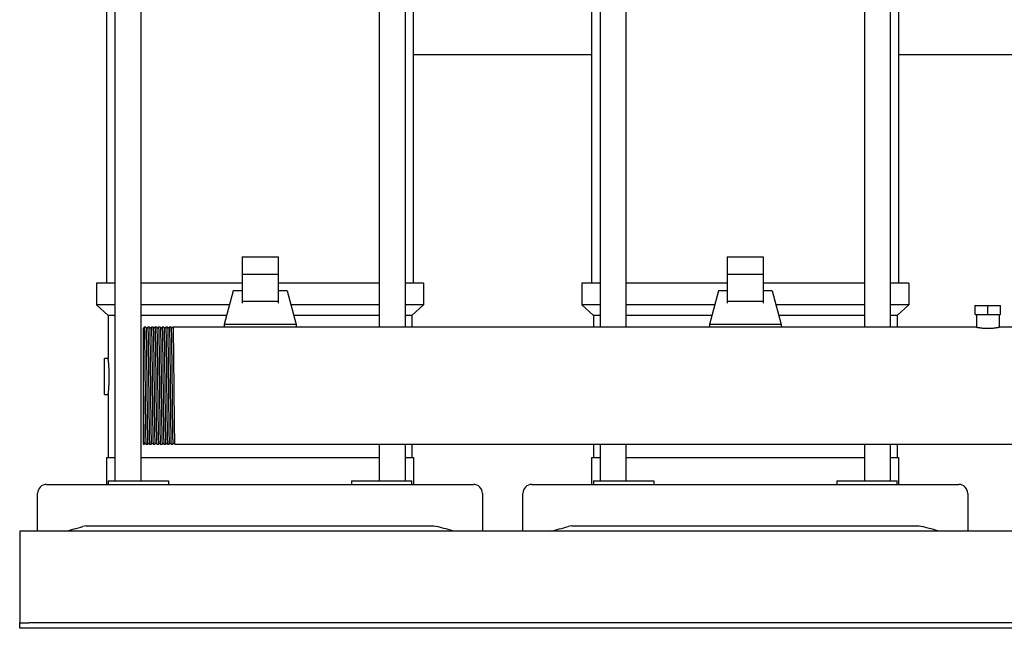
# Model space of a CAD drawing. Header units: millimetres. Extents: x 13 to 2045, y 13 to 1234.
# Tile 1 of 6: x 19 to 567, y 13 to 352. Entities that reach past the tile are written whole.
import ezdxf

# ---------------------------------------------------------------- set-up
doc = ezdxf.new("R2010")
doc.units = ezdxf.units.MM

msp = doc.modelspace()

# ---------------------------------------------------------------- linework, layer by layer
at = {"color": 7, "linetype": 'Continuous', "lineweight": 25}
for p, q in [((72.01, 513.47), (72.01, 95.37)), ((86.61, 95.37), (86.61, 513.47)), ((219.09, 513.47), (219.09, 180.87)), ((233.69, 180.87), (233.69, 513.47)), ((342.01, 513.47), (342.01, 180.87)), ((356.61, 180.87), (356.61, 513.47)), ((489.09, 513.47), (489.09, 180.87)), ((503.69, 180.87), (503.69, 513.47)), ((67.5, 205.37), (67.5, 493.47)), ((238.2, 205.37), (238.2, 493.47)), ((337.5, 205.37), (337.5, 493.47)), ((508.2, 205.37), (508.2, 493.47)), ((337.5, 332.37), (238.2, 332.37)), ((607.5, 332.37), (508.2, 332.37)), ((142.85, 220.06), (162.85, 220.06)), ((142.85, 220.06), (142.85, 210.17)), ((162.85, 220.06), (162.85, 210.17)), ((412.85, 220.06), (432.85, 220.06)), ((412.85, 220.06), (412.85, 210.17)), ((432.85, 220.06), (432.85, 210.17)), ((162.85, 210.17), (142.85, 210.17)), ((142.85, 210.17), (142.85, 195.15)), ((162.85, 210.17), (162.85, 195.15)), ((432.85, 210.17), (412.85, 210.17)), ((412.85, 210.17), (412.85, 195.15)), ((432.85, 210.17), (432.85, 195.15)), ((61.85, 205.37), (61.85, 193.37)), ((72.01, 205.37), (61.85, 205.37)), ((142.85, 205.37), (86.61, 205.37)), ((219.09, 205.37), (162.85, 205.37)), ((243.85, 205.37), (233.69, 205.37)), ((243.85, 205.37), (243.85, 193.37)), ((331.85, 205.37), (331.85, 193.37)), ((342.01, 205.37), (331.85, 205.37)), ((412.85, 205.37), (356.61, 205.37)), ((489.09, 205.37), (432.85, 205.37)), ((513.85, 205.37), (503.69, 205.37)), ((513.85, 205.37), (513.85, 193.37)), ((137.85, 201.02), (132.85, 182.27)), ((142.85, 201.02), (137.85, 201.02)), ((167.85, 201.02), (162.85, 201.02)), ((167.85, 201.02), (172.85, 182.27)), ((407.85, 201.02), (402.85, 182.27)), ((412.85, 201.02), (407.85, 201.02)), ((437.85, 201.02), (432.85, 201.02)), ((437.85, 201.02), (442.85, 182.27)), ((72.01, 193.37), (61.85, 193.37)), ((68.35, 187.37), (61.85, 193.37)), ((135.81, 193.37), (86.61, 193.37)), ((162.85, 195.15), (142.85, 195.15)), ((142.85, 195.15), (142.85, 194.21)), ((162.85, 195.15), (162.85, 194.21)), ((219.09, 193.37), (169.89, 193.37)), ((243.85, 193.37), (233.69, 193.37)), ((237.35, 187.37), (243.85, 193.37)), ((342.01, 193.37), (331.85, 193.37)), ((338.35, 187.37), (331.85, 193.37)), ((405.81, 193.37), (356.61, 193.37)), ((432.85, 195.15), (412.85, 195.15)), ((412.85, 195.15), (412.85, 194.21)), ((432.85, 195.15), (432.85, 194.21)), ((489.09, 193.37), (439.89, 193.37)), ((513.85, 193.37), (503.69, 193.37)), ((507.35, 187.37), (513.85, 193.37)), ((550.85, 187.87), (550.85, 192.87)), ((550.85, 192.87), (557.85, 192.87)), ((557.85, 187.87), (557.85, 192.87)), ((557.85, 192.87), (564.85, 192.87)), ((564.85, 187.87), (564.85, 192.87)), ((72.01, 187.37), (68.35, 187.37)), ((68.35, 187.37), (68.35, 163.37)), ((134.21, 187.37), (86.61, 187.37)), ((219.09, 187.37), (171.49, 187.37)), ((237.35, 187.37), (233.69, 187.37)), ((237.35, 187.37), (237.35, 180.87)), ((342.01, 187.37), (338.35, 187.37)), ((338.35, 187.37), (338.35, 180.87)), ((404.21, 187.37), (356.61, 187.37)), ((489.09, 187.37), (441.49, 187.37)), ((507.35, 187.37), (503.69, 187.37)), ((507.35, 187.37), (507.35, 180.87)), ((550.85, 187.87), (557.85, 187.87)), ((551.5, 187.87), (551.5, 180.87)), ((557.85, 187.87), (564.85, 187.87)), ((564.2, 187.87), (564.2, 180.87)), ((89.35, 180.87), (88.35, 180.87)), ((91.35, 180.87), (90.35, 180.87)), ((93.35, 180.87), (92.35, 180.87)), ((95.35, 180.87), (94.35, 180.87)), ((97.35, 180.87), (96.35, 180.87)), ((99.35, 180.87), (98.35, 180.87)), ((101.35, 180.87), (100.35, 180.87)), ((103.35, 180.87), (102.35, 180.87)), ((105.35, 180.87), (104.35, 180.87)), ((106.35, 180.87), (105.35, 180.87)), ((551.5, 180.87), (106.35, 180.87)), ((172.85, 182.27), (132.85, 182.27)), ((132.85, 182.27), (132.85, 180.87)), ((172.85, 182.27), (172.85, 180.87)), ((402.85, 182.27), (402.85, 180.87)), ((442.85, 182.27), (402.85, 182.27)), ((442.85, 182.27), (442.85, 180.87)), ((747.85, 180.87), (564.2, 180.87)), ((68.35, 163.37), (66.35, 163.37)), ((66.35, 153.37), (66.35, 163.37)), ((66.35, 143.37), (66.35, 153.37)), ((87.85, 148.22), (87.85, 115.87)), ((66.35, 143.37), (68.35, 143.37)), ((68.35, 143.37), (68.35, 108.37)), ((87.85, 115.87), (88.35, 115.87)), ((89.35, 115.87), (90.35, 115.87)), ((91.35, 115.87), (92.35, 115.87)), ((93.35, 115.87), (94.35, 115.87)), ((95.35, 115.87), (96.35, 115.87)), ((97.35, 115.87), (98.35, 115.87)), ((99.35, 115.87), (100.35, 115.87)), ((101.35, 115.87), (102.35, 115.87)), ((103.35, 115.87), (104.35, 115.87)), ((105.35, 115.87), (747.85, 115.87)), ((219.09, 115.87), (219.09, 95.37)), ((233.69, 95.37), (233.69, 115.87)), ((237.35, 115.87), (237.35, 108.37)), ((338.35, 115.87), (338.35, 108.37)), ((342.01, 115.87), (342.01, 95.37)), ((356.61, 95.37), (356.61, 115.87)), ((489.09, 115.87), (489.09, 95.37)), ((503.69, 95.37), (503.69, 115.87)), ((507.35, 115.87), (507.35, 108.37)), ((67.35, 108.37), (67.35, 93.37)), ((67.35, 108.37), (72.01, 108.37)), ((86.61, 108.37), (152.85, 108.37)), ((152.85, 108.37), (219.09, 108.37)), ((233.69, 108.37), (238.35, 108.37)), ((238.35, 93.37), (238.35, 108.37)), ((337.35, 108.37), (337.35, 93.37)), ((337.35, 108.37), (342.01, 108.37)), ((356.61, 108.37), (422.85, 108.37)), ((422.85, 108.37), (489.09, 108.37)), ((503.69, 108.37), (508.35, 108.37)), ((508.35, 93.37), (508.35, 108.37)), ((34.1, 93.37), (54.3, 93.37)), ((54.3, 93.37), (251.4, 93.37)), ((68.35, 95.37), (68.35, 93.37)), ((68.35, 95.37), (89.69, 95.37)), ((89.69, 95.37), (101.88, 95.37)), ((101.88, 95.37), (101.88, 93.37)), ((203.82, 95.37), (203.82, 93.37)), ((203.82, 95.37), (216.01, 95.37)), ((216.01, 95.37), (237.35, 95.37)), ((237.35, 93.37), (237.35, 95.37)), ((251.4, 93.37), (271.6, 93.37)), ((304.1, 93.37), (324.3, 93.37)), ((324.3, 93.37), (521.4, 93.37)), ((338.35, 95.37), (338.35, 93.37)), ((338.35, 95.37), (359.69, 95.37)), ((359.69, 95.37), (371.88, 95.37)), ((371.88, 95.37), (371.88, 93.37)), ((473.82, 95.37), (473.82, 93.37)), ((473.82, 95.37), (486.01, 95.37)), ((486.01, 95.37), (507.35, 95.37)), ((507.35, 93.37), (507.35, 95.37)), ((521.4, 93.37), (541.6, 93.37)), ((29.1, 67.37), (29.1, 88.37)), ((276.6, 88.37), (276.6, 67.37)), ((299.1, 67.37), (299.1, 88.37)), ((546.6, 88.37), (546.6, 67.37)), ((1019.1, 67.37), (19.1, 67.37)), ((19.1, 67.37), (19.1, 62.37)), ((56.1, 70.37), (54.3, 69.9)), ((56.1, 70.37), (249.6, 70.37)), ((249.6, 70.37), (251.4, 69.9)), ((326.1, 70.37), (324.3, 69.9)), ((326.1, 70.37), (519.6, 70.37)), ((519.6, 70.37), (521.4, 69.9)), ((19.1, 62.37), (19.1, 18.37)), ((19.1, 18.37), (19.1, 16.37)), ((19.1, 13.37), (19.1, 16.37)), ((19.1, 16.37), (24.1, 16.37)), ((24.1, 13.37), (19.1, 13.37)), ((1014.1, 16.37), (24.1, 16.37)), ((1014.1, 13.37), (24.1, 13.37))]:
    msp.add_line(p, q, dxfattribs=at)
at = {"color": 7, "linetype": 'Continuous', "lineweight": 25, "flags": 128}
for points in [[(88.35, 180.87), (88.17, 180.64), (88, 180.42)], [(89.69, 180.42), (89.52, 180.64), (89.35, 180.87)], [(90.35, 180.87), (90.17, 180.64), (90, 180.42)], [(91.69, 180.42), (91.52, 180.64), (91.35, 180.87)], [(92.35, 180.87), (92.17, 180.64), (92, 180.42)], [(93.69, 180.42), (93.52, 180.64), (93.35, 180.87)], [(94.35, 180.87), (94.17, 180.64), (94, 180.42)], [(95.69, 180.42), (95.52, 180.64), (95.35, 180.87)], [(96.35, 180.87), (96.17, 180.64), (96, 180.42)], [(97.69, 180.42), (97.52, 180.64), (97.35, 180.87)], [(98.35, 180.87), (98.17, 180.64), (98, 180.42)], [(99.69, 180.42), (99.52, 180.64), (99.35, 180.87)], [(100.35, 180.87), (100.17, 180.64), (100, 180.42)], [(101.69, 180.42), (101.52, 180.64), (101.35, 180.87)], [(102.35, 180.87), (102.17, 180.64), (102, 180.42)], [(103.69, 180.42), (103.52, 180.64), (103.35, 180.87)], [(104.35, 180.87), (104.17, 180.64), (104, 180.42)], [(88.35, 115.87), (88.52, 116.1), (88.69, 116.32)], [(89, 116.32), (89.17, 116.1), (89.35, 115.87)], [(90.35, 115.87), (90.52, 116.1), (90.69, 116.32)], [(91, 116.32), (91.17, 116.1), (91.35, 115.87)], [(92.35, 115.87), (92.52, 116.1), (92.69, 116.32)], [(93, 116.32), (93.17, 116.1), (93.35, 115.87)], [(94.35, 115.87), (94.52, 116.1), (94.69, 116.32)], [(95, 116.32), (95.17, 116.1), (95.35, 115.87)], [(96.35, 115.87), (96.52, 116.1), (96.69, 116.32)], [(97, 116.32), (97.17, 116.1), (97.35, 115.87)], [(98.35, 115.87), (98.52, 116.1), (98.69, 116.32)], [(99, 116.32), (99.17, 116.1), (99.35, 115.87)], [(100.35, 115.87), (100.52, 116.1), (100.69, 116.32)], [(101, 116.32), (101.17, 116.1), (101.35, 115.87)], [(102.35, 115.87), (102.52, 116.1), (102.69, 116.32)], [(103, 116.32), (103.17, 116.1), (103.35, 115.87)], [(104.35, 115.87), (104.52, 116.1), (104.69, 116.32)], [(105, 116.32), (105.17, 116.1), (105.35, 115.87)]]:
    msp.add_lwpolyline(points, dxfattribs=at)
at = {"color": 7, "linetype": 'Continuous', "lineweight": 25}
for centre, start, end in [((34.1, 88.37), 90, 180), ((271.6, 88.37), 0, 90), ((304.1, 88.37), 90, 180), ((541.6, 88.37), 0, 90)]:
    msp.add_arc(centre, 5, start, end, dxfattribs=at)
for points, knots in [([(88.35, 180.87), (88.35, 180.84), (88.37, 181.08), (88.41, 180.36), (88.48, 178.61), (88.54, 175.56), (88.6, 171.5), (88.66, 166.54), (88.73, 160.88), (88.79, 154.75), (88.83, 150.51), (88.85, 148.37)], [0, 0, 0, 0, 0.007849, 0.131339, 0.256271, 0.380239, 0.50331, 0.628145, 0.752497, 0.875359, 1, 1, 1, 1]), ([(89.35, 180.87), (89.37, 180.72), (89.41, 180.48), (89.47, 178.57), (89.54, 175.57), (89.6, 171.5), (89.66, 166.54), (89.72, 160.88), (89.78, 154.75), (89.83, 150.51), (89.85, 148.37)], [0, 0, 0, 0, 0.117483, 0.244408, 0.370353, 0.495388, 0.622214, 0.748549, 0.873371, 1, 1, 1, 1]), ([(90.35, 180.87), (90.35, 180.84), (90.37, 181.08), (90.41, 180.36), (90.48, 178.61), (90.54, 175.56), (90.6, 171.5), (90.66, 166.54), (90.73, 160.88), (90.79, 154.75), (90.83, 150.51), (90.85, 148.37)], [0, 0, 0, 0, 0.007853, 0.131343, 0.256275, 0.380242, 0.503313, 0.628147, 0.752498, 0.875359, 1, 1, 1, 1]), ([(91.35, 180.87), (91.37, 180.72), (91.41, 180.48), (91.47, 178.57), (91.54, 175.57), (91.6, 171.5), (91.66, 166.54), (91.72, 160.88), (91.78, 154.75), (91.83, 150.51), (91.85, 148.37)], [0, 0, 0, 0, 0.1174768, 0.2444027, 0.3703483, 0.4953841, 0.6222112, 0.7485472, 0.8733698, 1, 1, 1, 1]), ([(92.35, 180.87), (92.35, 180.84), (92.37, 181.08), (92.41, 180.36), (92.48, 178.61), (92.54, 175.56), (92.6, 171.5), (92.66, 166.54), (92.73, 160.88), (92.79, 154.75), (92.83, 150.51), (92.85, 148.37)], [0, 0, 0, 0, 0.007867, 0.131355, 0.256285, 0.38025, 0.50332, 0.628152, 0.752501, 0.875361, 1, 1, 1, 1]), ([(93.35, 180.87), (93.37, 180.72), (93.41, 180.48), (93.47, 178.57), (93.54, 175.57), (93.6, 171.5), (93.66, 166.54), (93.72, 160.88), (93.78, 154.75), (93.83, 150.51), (93.85, 148.37)], [0, 0, 0, 0, 0.117464, 0.244391, 0.370339, 0.495377, 0.622206, 0.748543, 0.873368, 1, 1, 1, 1]), ([(94.35, 180.87), (94.35, 180.84), (94.37, 181.08), (94.41, 180.36), (94.48, 178.61), (94.54, 175.56), (94.6, 171.5), (94.66, 166.54), (94.73, 160.88), (94.79, 154.75), (94.83, 150.51), (94.85, 148.37)], [0, 0, 0, 0, 0.007831, 0.131324, 0.256258, 0.380228, 0.503302, 0.628139, 0.752493, 0.875357, 1, 1, 1, 1]), ([(95.35, 180.87), (95.37, 180.72), (95.41, 180.48), (95.47, 178.57), (95.54, 175.57), (95.6, 171.5), (95.66, 166.54), (95.72, 160.88), (95.78, 154.75), (95.83, 150.51), (95.85, 148.37)], [0, 0, 0, 0, 0.11749, 0.244414, 0.370358, 0.495392, 0.622217, 0.748551, 0.873372, 1, 1, 1, 1]), ([(96.35, 180.87), (96.35, 180.84), (96.37, 181.08), (96.41, 180.36), (96.48, 178.61), (96.54, 175.56), (96.6, 171.5), (96.66, 166.54), (96.73, 160.88), (96.79, 154.75), (96.83, 150.51), (96.85, 148.37)], [0, 0, 0, 0, 0.007848, 0.131338, 0.256271, 0.380238, 0.50331, 0.628145, 0.752497, 0.875359, 1, 1, 1, 1]), ([(97.35, 180.87), (97.37, 180.72), (97.41, 180.48), (97.47, 178.57), (97.54, 175.57), (97.6, 171.5), (97.66, 166.54), (97.72, 160.88), (97.78, 154.75), (97.83, 150.51), (97.85, 148.37)], [0, 0, 0, 0, 0.117482, 0.244407, 0.370352, 0.495387, 0.622214, 0.748549, 0.873371, 1, 1, 1, 1]), ([(98.35, 180.87), (98.35, 180.84), (98.37, 181.08), (98.41, 180.36), (98.48, 178.61), (98.54, 175.56), (98.6, 171.5), (98.66, 166.54), (98.73, 160.88), (98.79, 154.75), (98.83, 150.51), (98.85, 148.37)], [0, 0, 0, 0, 0.007853, 0.131343, 0.256274, 0.380241, 0.503313, 0.628147, 0.752498, 0.875359, 1, 1, 1, 1]), ([(99.35, 180.87), (99.37, 180.72), (99.41, 180.48), (99.47, 178.57), (99.54, 175.57), (99.6, 171.5), (99.66, 166.54), (99.72, 160.88), (99.78, 154.75), (99.83, 150.51), (99.85, 148.37)], [0, 0, 0, 0, 0.117474, 0.2444, 0.370346, 0.495383, 0.62221, 0.748546, 0.873369, 1, 1, 1, 1]), ([(100.35, 180.87), (100.35, 180.84), (100.37, 181.08), (100.41, 180.36), (100.48, 178.61), (100.54, 175.56), (100.6, 171.5), (100.66, 166.54), (100.73, 160.88), (100.79, 154.75), (100.83, 150.51), (100.85, 148.37)], [0, 0, 0, 0, 0.007866, 0.131354, 0.256284, 0.380249, 0.503319, 0.628152, 0.752501, 0.875361, 1, 1, 1, 1]), ([(101.35, 180.87), (101.37, 180.72), (101.41, 180.48), (101.47, 178.57), (101.54, 175.57), (101.6, 171.5), (101.66, 166.54), (101.72, 160.88), (101.78, 154.75), (101.83, 150.51), (101.85, 148.37)], [0, 0, 0, 0, 0.117502, 0.244424, 0.370366, 0.495399, 0.622222, 0.748554, 0.873373, 1, 1, 1, 1]), ([(102.35, 180.87), (102.35, 180.84), (102.37, 181.08), (102.41, 180.36), (102.48, 178.61), (102.54, 175.56), (102.6, 171.5), (102.66, 166.54), (102.73, 160.88), (102.79, 154.75), (102.83, 150.51), (102.85, 148.37)], [0, 0, 0, 0, 0.00783, 0.131323, 0.256258, 0.380227, 0.503301, 0.628139, 0.752492, 0.875357, 1, 1, 1, 1]), ([(103.35, 180.87), (103.37, 180.72), (103.41, 180.48), (103.47, 178.57), (103.54, 175.57), (103.6, 171.5), (103.66, 166.54), (103.72, 160.88), (103.78, 154.75), (103.83, 150.51), (103.85, 148.37)], [0, 0, 0, 0, 0.1174876, 0.2444119, 0.370356, 0.4953902, 0.6222159, 0.7485502, 0.8733713, 1, 1, 1, 1]), ([(104.35, 180.87), (104.35, 180.84), (104.37, 181.08), (104.41, 180.36), (104.48, 178.61), (104.54, 175.56), (104.6, 171.5), (104.66, 166.54), (104.73, 160.88), (104.79, 154.75), (104.83, 150.51), (104.85, 148.37)], [0, 0, 0, 0, 0.007847, 0.131338, 0.25627, 0.380238, 0.50331, 0.628145, 0.752496, 0.875359, 1, 1, 1, 1]), ([(551.5, 180.87), (551.5, 180.87), (551.5, 180.87), (551.52, 180.87), (551.54, 180.86), (551.57, 180.85), (551.61, 180.85), (551.67, 180.84), (551.73, 180.82), (551.8, 180.81), (551.89, 180.8), (552.02, 180.77), (552.24, 180.73), (552.54, 180.68), (552.91, 180.62), (553.46, 180.54), (554.3, 180.43), (555.41, 180.33), (556.61, 180.26), (557.85, 180.23), (559.08, 180.26), (560.29, 180.33), (561.4, 180.43), (562.23, 180.54), (562.78, 180.62), (563.16, 180.68), (563.46, 180.73), (563.71, 180.78), (563.9, 180.81), (564.04, 180.84), (564.13, 180.86), (564.19, 180.87), (564.19, 180.87), (564.2, 180.87)], [0, 0, 0, 0, 0.011906, 0.023947, 0.036123, 0.048436, 0.060885, 0.073471, 0.086196, 0.099059, 0.112061, 0.125202, 0.154879, 0.187558, 0.21398, 0.250254, 0.312598, 0.375081, 0.439281, 0.499889, 0.56055, 0.624806, 0.687382, 0.749873, 0.785971, 0.812298, 0.845153, 0.874983, 0.901083, 0.92663, 0.951629, 0.976084, 1, 1, 1, 1]), ([(87.85, 180.32), (87.85, 180.29), (87.85, 180.22), (87.85, 179.71), (87.85, 179.07), (87.85, 178.43), (87.85, 177.88), (87.85, 177.26), (87.85, 176.79), (87.85, 176.55)], [0, 0, 0, 0, 0.2009294, 0.4098456, 0.6008076, 0.7001364, 0.7996338, 0.8995168, 1, 1, 1, 1]), ([(87.85, 176.55), (87.85, 176.47), (87.85, 176.29), (87.85, 175.99), (87.85, 175.65), (87.85, 175.24), (87.85, 174.78), (87.85, 174.07), (87.85, 173.01), (87.85, 171.09), (87.85, 168.38), (87.85, 165.48), (87.85, 163.07), (87.85, 161.2), (87.85, 159.1), (87.85, 157.48), (87.85, 156.41), (87.85, 155.95), (87.85, 155.42), (87.85, 154.8), (87.85, 154.11), (87.85, 153.33), (87.85, 152.47), (87.85, 151.52), (87.85, 150.5), (87.85, 149.39), (87.85, 148.62), (87.85, 148.22)], [0, 0, 0, 0, 0.01523, 0.03273, 0.052487, 0.074479, 0.098683, 0.125069, 0.182486, 0.25009, 0.375925, 0.5, 0.554503, 0.61441, 0.679509, 0.74988, 0.761199, 0.77477, 0.790605, 0.808717, 0.829117, 0.851816, 0.876825, 0.904148, 0.933788, 0.965742, 1, 1, 1, 1]), ([(90, 180.42), (89.95, 180.38), (89.85, 180.31), (89.75, 180.38), (89.69, 180.42)], [0, 0, 0, 0, 0.5, 1, 1, 1, 1]), ([(92, 180.42), (91.95, 180.38), (91.85, 180.31), (91.75, 180.38), (91.69, 180.42)], [0, 0, 0, 0, 0.5000002, 1, 1, 1, 1]), ([(94, 180.42), (93.95, 180.38), (93.85, 180.31), (93.75, 180.38), (93.69, 180.42)], [0, 0, 0, 0, 0.5, 1, 1, 1, 1]), ([(96, 180.42), (95.95, 180.38), (95.85, 180.31), (95.75, 180.38), (95.69, 180.42)], [0, 0, 0, 0, 0.5, 1, 1, 1, 1]), ([(98, 180.42), (97.95, 180.38), (97.85, 180.31), (97.75, 180.38), (97.69, 180.42)], [0, 0, 0, 0, 0.5, 1, 1, 1, 1]), ([(100, 180.42), (99.95, 180.38), (99.85, 180.31), (99.75, 180.38), (99.69, 180.42)], [0, 0, 0, 0, 0.5, 1, 1, 1, 1]), ([(102, 180.42), (101.95, 180.38), (101.85, 180.31), (101.75, 180.38), (101.69, 180.42)], [0, 0, 0, 0, 0.5, 1, 1, 1, 1]), ([(104, 180.42), (103.95, 180.38), (103.85, 180.31), (103.75, 180.38), (103.69, 180.42)], [0, 0, 0, 0, 0.5, 1, 1, 1, 1]), ([(68.94, 153.37), (68.94, 153.47), (68.94, 153.68), (68.94, 153.99), (68.94, 154.31), (68.93, 154.63), (68.93, 154.95), (68.92, 155.27), (68.91, 155.59), (68.9, 155.91), (68.89, 156.24), (68.88, 156.56), (68.87, 156.88), (68.85, 157.38), (68.81, 158.08), (68.76, 158.87), (68.71, 159.68), (68.65, 160.45), (68.58, 161.14), (68.53, 161.73), (68.48, 162.21), (68.44, 162.58), (68.41, 162.85), (68.39, 163.05), (68.37, 163.19), (68.36, 163.3), (68.35, 163.36), (68.35, 163.37), (68.35, 163.37)], [0, 0, 0, 0, 0.019773, 0.03974, 0.059899, 0.080251, 0.100797, 0.121537, 0.142471, 0.163599, 0.184922, 0.20644, 0.228153, 0.25006, 0.309238, 0.374584, 0.426707, 0.499807, 0.57223, 0.624425, 0.689978, 0.749422, 0.793102, 0.836012, 0.878155, 0.919533, 0.960147, 1, 1, 1, 1]), ([(68.35, 143.37), (68.35, 143.37), (68.35, 143.37), (68.35, 143.39), (68.35, 143.41), (68.36, 143.45), (68.36, 143.49), (68.37, 143.55), (68.38, 143.62), (68.39, 143.7), (68.4, 143.79), (68.41, 143.89), (68.42, 144), (68.44, 144.2), (68.48, 144.53), (68.53, 145.01), (68.58, 145.59), (68.64, 146.28), (68.71, 147.06), (68.76, 147.86), (68.81, 148.66), (68.85, 149.46), (68.88, 150.17), (68.9, 150.82), (68.92, 151.46), (68.93, 152.11), (68.94, 152.74), (68.94, 153.16), (68.94, 153.37)], [0, 0, 0, 0, 0.019787, 0.039762, 0.059926, 0.080279, 0.100822, 0.121555, 0.142477, 0.16359, 0.184893, 0.206386, 0.228071, 0.249947, 0.309466, 0.375099, 0.427399, 0.499815, 0.573053, 0.625157, 0.690552, 0.74977, 0.793422, 0.836292, 0.878383, 0.919697, 0.960235, 1, 1, 1, 1]), ([(87.85, 148.22), (87.87, 146.09), (87.91, 141.85), (87.97, 135.74), (88.04, 130.1), (88.1, 125.16), (88.16, 121.13), (88.22, 118.09), (88.29, 116.36), (88.33, 115.66), (88.35, 115.89), (88.35, 115.87)], [0, 0, 0, 0, 0.124794, 0.247824, 0.372388, 0.497391, 0.620615, 0.744794, 0.869904, 0.993542, 1, 1, 1, 1]), ([(88.85, 148.37), (88.87, 146.22), (88.89, 144.08), (88.92, 140.96), (88.93, 139.93), (88.95, 138.42), (88.95, 137.93), (88.96, 136.94), (88.97, 136.45), (88.99, 134), (89.02, 132.1), (89.06, 128.54), (89.08, 126.87), (89.11, 124.61), (89.12, 123.9), (89.14, 122.56), (89.15, 121.94), (89.18, 120.19), (89.2, 119.17), (89.25, 117.53), (89.27, 116.9), (89.31, 116.07), (89.33, 115.87), (89.35, 115.87)], [0, 0, 0, 0, 0.125, 0.125, 0.1875, 0.1875, 0.21875, 0.21875, 0.25, 0.25, 0.375, 0.375, 0.5, 0.5, 0.5625, 0.5625, 0.625, 0.625, 0.75, 0.75, 0.875, 0.875, 1, 1, 1, 1]), ([(89.85, 148.37), (89.87, 146.23), (89.91, 141.99), (89.97, 135.85), (90.03, 130.2), (90.1, 125.24), (90.16, 121.18), (90.22, 118.13), (90.29, 116.37), (90.33, 115.66), (90.35, 115.89), (90.35, 115.87)], [0, 0, 0, 0, 0.124641, 0.247502, 0.371853, 0.496687, 0.619758, 0.743725, 0.868657, 0.992147, 1, 1, 1, 1]), ([(90.85, 148.37), (90.87, 146.22), (90.89, 144.08), (90.92, 140.96), (90.93, 139.93), (90.95, 138.42), (90.95, 137.93), (90.96, 136.94), (90.97, 136.45), (90.99, 134), (91.02, 132.1), (91.06, 128.54), (91.08, 126.87), (91.11, 124.61), (91.12, 123.9), (91.14, 122.56), (91.15, 121.94), (91.18, 120.19), (91.2, 119.17), (91.25, 117.53), (91.27, 116.9), (91.31, 116.07), (91.33, 115.87), (91.35, 115.87)], [0, 0, 0, 0, 0.125, 0.125, 0.1875, 0.1875, 0.21875, 0.21875, 0.25, 0.25, 0.375, 0.375, 0.5, 0.5, 0.5625, 0.5625, 0.625, 0.625, 0.75, 0.75, 0.875, 0.875, 1, 1, 1, 1]), ([(91.85, 148.37), (91.87, 146.23), (91.91, 141.99), (91.97, 135.85), (92.03, 130.2), (92.1, 125.24), (92.16, 121.18), (92.22, 118.13), (92.29, 116.37), (92.33, 115.66), (92.35, 115.89), (92.35, 115.91)], [0, 0, 0, 0, 0.1246389, 0.2474986, 0.3718479, 0.4966806, 0.6197501, 0.7437152, 0.8686451, 0.9921334, 1, 1, 1, 1]), ([(92.85, 148.37), (92.87, 146.22), (92.89, 144.08), (92.92, 140.96), (92.93, 139.93), (92.95, 138.42), (92.95, 137.93), (92.96, 136.94), (92.97, 136.45), (92.99, 134), (93.02, 132.1), (93.06, 128.54), (93.08, 126.87), (93.11, 124.61), (93.12, 123.9), (93.14, 122.56), (93.15, 121.94), (93.18, 120.19), (93.2, 119.17), (93.25, 117.53), (93.27, 116.9), (93.31, 116.07), (93.33, 115.87), (93.35, 115.87)], [0, 0, 0, 0, 0.125, 0.125, 0.1875, 0.1875, 0.21875, 0.21875, 0.25, 0.25, 0.375, 0.375, 0.5, 0.5, 0.5625, 0.5625, 0.625, 0.625, 0.75, 0.75, 0.875, 0.875, 1, 1, 1, 1]), ([(93.85, 148.37), (93.87, 146.23), (93.91, 141.99), (93.97, 135.85), (94.03, 130.2), (94.1, 125.24), (94.16, 121.18), (94.22, 118.13), (94.29, 116.37), (94.33, 115.66), (94.35, 115.89), (94.35, 115.87)], [0, 0, 0, 0, 0.124643, 0.247506, 0.371859, 0.496696, 0.61977, 0.743738, 0.868672, 0.992164, 1, 1, 1, 1]), ([(94.85, 148.37), (94.87, 146.22), (94.89, 144.08), (94.92, 140.96), (94.93, 139.93), (94.95, 138.42), (94.95, 137.93), (94.96, 136.94), (94.97, 136.45), (94.99, 134), (95.02, 132.1), (95.06, 128.54), (95.08, 126.87), (95.11, 124.61), (95.12, 123.9), (95.14, 122.56), (95.15, 121.94), (95.18, 120.19), (95.2, 119.17), (95.25, 117.53), (95.27, 116.9), (95.31, 116.07), (95.33, 115.87), (95.35, 115.87)], [0, 0, 0, 0, 0.125, 0.125, 0.1875, 0.1875, 0.21875, 0.21875, 0.25, 0.25, 0.375, 0.375, 0.5, 0.5, 0.5625, 0.5625, 0.625, 0.625, 0.75, 0.75, 0.875, 0.875, 1, 1, 1, 1]), ([(95.85, 148.37), (95.87, 146.23), (95.91, 141.99), (95.97, 135.85), (96.03, 130.2), (96.1, 125.24), (96.16, 121.18), (96.22, 118.13), (96.29, 116.37), (96.33, 115.66), (96.35, 115.89), (96.35, 115.87)], [0, 0, 0, 0, 0.124641, 0.247503, 0.371854, 0.496689, 0.61976, 0.743727, 0.868659, 0.99215, 1, 1, 1, 1]), ([(96.85, 148.37), (96.87, 146.22), (96.89, 144.08), (96.92, 140.96), (96.93, 139.93), (96.95, 138.42), (96.95, 137.93), (96.96, 136.94), (96.97, 136.45), (96.99, 134), (97.02, 132.1), (97.06, 128.54), (97.08, 126.87), (97.11, 124.61), (97.12, 123.9), (97.14, 122.56), (97.15, 121.94), (97.18, 120.19), (97.2, 119.17), (97.25, 117.53), (97.27, 116.9), (97.31, 116.07), (97.33, 115.87), (97.35, 115.87)], [0, 0, 0, 0, 0.125, 0.125, 0.1875, 0.1875, 0.21875, 0.21875, 0.25, 0.25, 0.375, 0.375, 0.5, 0.5, 0.5625, 0.5625, 0.625, 0.625, 0.75, 0.75, 0.875, 0.875, 1, 1, 1, 1]), ([(97.85, 148.37), (97.87, 146.23), (97.91, 141.99), (97.97, 135.85), (98.03, 130.2), (98.1, 125.24), (98.16, 121.18), (98.22, 118.13), (98.29, 116.37), (98.33, 115.66), (98.35, 115.89), (98.35, 115.87)], [0, 0, 0, 0, 0.12464, 0.247502, 0.371852, 0.496686, 0.619757, 0.743724, 0.868655, 0.992145, 1, 1, 1, 1]), ([(98.85, 148.37), (98.87, 146.22), (98.89, 144.08), (98.92, 140.96), (98.93, 139.93), (98.95, 138.42), (98.95, 137.93), (98.96, 136.94), (98.97, 136.45), (98.99, 134), (99.02, 132.1), (99.06, 128.54), (99.08, 126.87), (99.11, 124.61), (99.12, 123.9), (99.14, 122.56), (99.15, 121.94), (99.18, 120.19), (99.2, 119.17), (99.25, 117.53), (99.27, 116.9), (99.31, 116.07), (99.33, 115.87), (99.35, 115.87)], [0, 0, 0, 0, 0.125, 0.125, 0.1875, 0.1875, 0.21875, 0.21875, 0.25, 0.25, 0.375, 0.375, 0.5, 0.5, 0.5625, 0.5625, 0.625, 0.625, 0.75, 0.75, 0.875, 0.875, 1, 1, 1, 1]), ([(99.85, 148.37), (99.87, 146.23), (99.91, 141.99), (99.97, 135.85), (100.03, 130.2), (100.1, 125.24), (100.16, 121.18), (100.22, 118.13), (100.29, 116.37), (100.33, 115.66), (100.35, 115.89), (100.35, 115.87)], [0, 0, 0, 0, 0.124639, 0.247498, 0.371847, 0.496679, 0.619748, 0.743713, 0.868643, 0.992131, 1, 1, 1, 1]), ([(100.85, 148.37), (100.87, 146.22), (100.89, 144.08), (100.92, 140.96), (100.93, 139.93), (100.95, 138.42), (100.95, 137.93), (100.96, 136.94), (100.97, 136.45), (100.99, 134), (101.02, 132.1), (101.06, 128.54), (101.08, 126.87), (101.11, 124.61), (101.12, 123.9), (101.14, 122.56), (101.15, 121.94), (101.18, 120.19), (101.2, 119.17), (101.25, 117.53), (101.27, 116.9), (101.31, 116.07), (101.33, 115.87), (101.35, 115.87)], [0, 0, 0, 0, 0.125, 0.125, 0.1875, 0.1875, 0.21875, 0.21875, 0.25, 0.25, 0.375, 0.375, 0.5, 0.5, 0.5625, 0.5625, 0.625, 0.625, 0.75, 0.75, 0.875, 0.875, 1, 1, 1, 1]), ([(101.85, 148.37), (101.87, 146.23), (101.91, 141.99), (101.97, 135.85), (102.03, 130.2), (102.1, 125.24), (102.16, 121.18), (102.22, 118.13), (102.29, 116.37), (102.33, 115.66), (102.35, 115.89), (102.35, 115.91)], [0, 0, 0, 0, 0.1246424, 0.2475055, 0.3718582, 0.4966944, 0.6197674, 0.743736, 0.8686694, 0.992161, 1, 1, 1, 1]), ([(102.85, 148.37), (102.87, 146.22), (102.89, 144.08), (102.92, 140.96), (102.93, 139.93), (102.95, 138.42), (102.95, 137.93), (102.96, 136.94), (102.97, 136.45), (102.99, 134), (103.02, 132.1), (103.06, 128.54), (103.08, 126.87), (103.11, 124.61), (103.12, 123.9), (103.14, 122.56), (103.15, 121.94), (103.18, 120.19), (103.2, 119.17), (103.25, 117.53), (103.27, 116.9), (103.31, 116.07), (103.33, 115.87), (103.35, 115.87)], [0, 0, 0, 0, 0.125, 0.125, 0.1875, 0.1875, 0.21875, 0.21875, 0.25, 0.25, 0.375, 0.375, 0.5, 0.5, 0.5625, 0.5625, 0.625, 0.625, 0.75, 0.75, 0.875, 0.875, 1, 1, 1, 1]), ([(103.85, 148.37), (103.87, 146.23), (103.91, 141.99), (103.97, 135.85), (104.03, 130.2), (104.1, 125.24), (104.16, 121.18), (104.22, 118.13), (104.29, 116.37), (104.33, 115.66), (104.35, 115.89), (104.35, 115.91)], [0, 0, 0, 0, 0.124641, 0.247502, 0.371853, 0.496688, 0.619759, 0.743726, 0.868658, 0.992148, 1, 1, 1, 1]), ([(104.85, 148.37), (104.87, 146.22), (104.89, 144.08), (104.92, 140.96), (104.93, 139.93), (104.95, 138.42), (104.95, 137.93), (104.96, 136.94), (104.97, 136.45), (104.99, 134), (105.02, 132.1), (105.06, 128.54), (105.08, 126.87), (105.11, 124.61), (105.12, 123.9), (105.14, 122.56), (105.15, 121.94), (105.18, 120.19), (105.2, 119.17), (105.25, 117.53), (105.27, 116.9), (105.31, 116.07), (105.33, 115.87), (105.35, 115.87)], [0, 0, 0, 0, 0.125, 0.125, 0.1875, 0.1875, 0.21875, 0.21875, 0.25, 0.25, 0.375, 0.375, 0.5, 0.5, 0.5625, 0.5625, 0.625, 0.625, 0.75, 0.75, 0.875, 0.875, 1, 1, 1, 1]), ([(88.69, 116.32), (88.75, 116.36), (88.85, 116.43), (88.95, 116.36), (89, 116.32)], [0, 0, 0, 0, 0.5, 1, 1, 1, 1]), ([(90.69, 116.32), (90.75, 116.36), (90.85, 116.43), (90.95, 116.36), (91, 116.32)], [0, 0, 0, 0, 0.4999998, 1, 1, 1, 1]), ([(92.69, 116.32), (92.75, 116.36), (92.85, 116.43), (92.95, 116.36), (93, 116.32)], [0, 0, 0, 0, 0.5, 1, 1, 1, 1]), ([(94.69, 116.32), (94.75, 116.36), (94.85, 116.43), (94.95, 116.36), (95, 116.32)], [0, 0, 0, 0, 0.5, 1, 1, 1, 1]), ([(96.69, 116.32), (96.75, 116.36), (96.85, 116.43), (96.95, 116.36), (97, 116.32)], [0, 0, 0, 0, 0.4999999, 1, 1, 1, 1]), ([(98.69, 116.32), (98.75, 116.36), (98.85, 116.43), (98.95, 116.36), (99, 116.32)], [0, 0, 0, 0, 0.5, 1, 1, 1, 1]), ([(100.69, 116.32), (100.75, 116.36), (100.85, 116.43), (100.95, 116.36), (101, 116.32)], [0, 0, 0, 0, 0.5, 1, 1, 1, 1]), ([(102.69, 116.32), (102.75, 116.36), (102.85, 116.43), (102.95, 116.36), (103, 116.32)], [0, 0, 0, 0, 0.5, 1, 1, 1, 1]), ([(104.69, 116.32), (104.75, 116.36), (104.85, 116.43), (104.95, 116.36), (105, 116.32)], [0, 0, 0, 0, 0.5, 1, 1, 1, 1]), ([(44.6, 67.37), (46.12, 67.77), (47.72, 68.18), (50.98, 69.04), (52.65, 69.47), (54.3, 69.9)], [0, 0, 0, 0, 0.5, 0.5, 1, 1, 1, 1]), ([(261.1, 67.37), (259.58, 67.77), (257.98, 68.18), (254.71, 69.04), (253.05, 69.47), (251.4, 69.9)], [0, 0, 0, 0, 0.5, 0.5, 1, 1, 1, 1]), ([(314.6, 67.37), (316.12, 67.77), (317.72, 68.18), (320.98, 69.04), (322.65, 69.47), (324.3, 69.9)], [0, 0, 0, 0, 0.5, 0.5, 1, 1, 1, 1]), ([(531.1, 67.37), (529.58, 67.77), (527.98, 68.18), (524.71, 69.04), (523.05, 69.47), (521.4, 69.9)], [0, 0, 0, 0, 0.5, 0.5, 1, 1, 1, 1])]:
    msp.add_open_spline(points, degree=3, knots=knots, dxfattribs=at)

doc.saveas('drawing.dxf')
